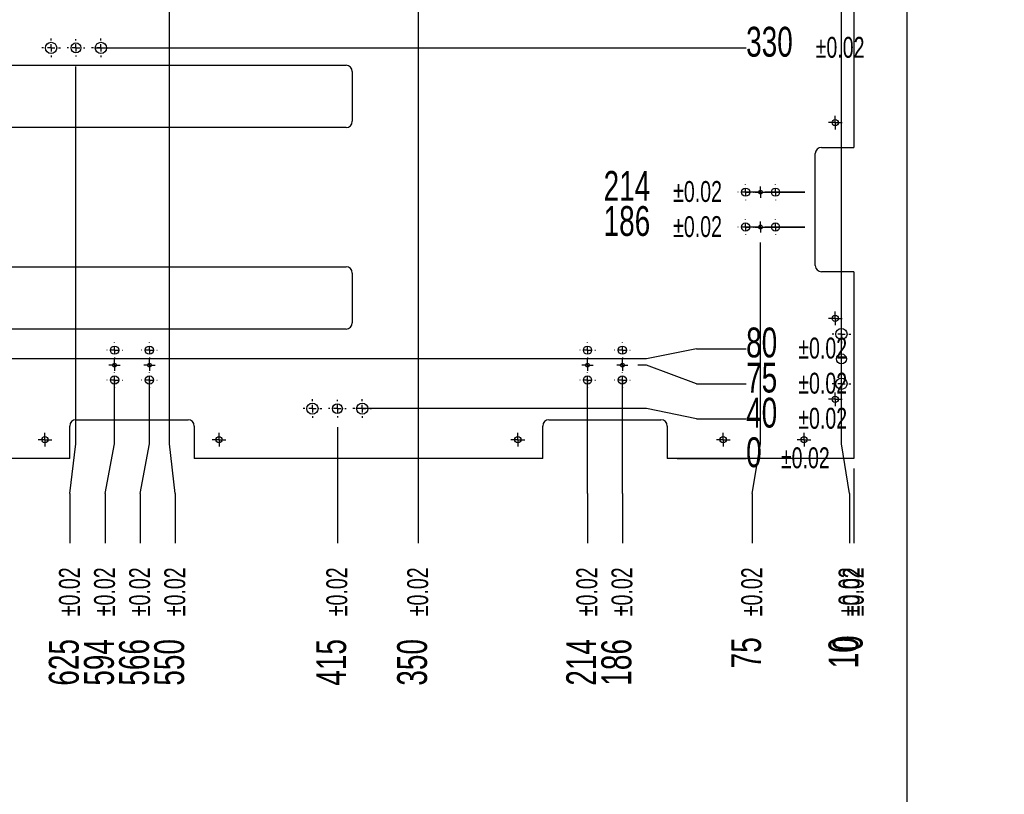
# Model space of a CAD drawing. Extents: x 14 to 410, y -22 to 279.
# Tile 15 of 16: x 311 to 410, y 89 to 166. Entities that reach past the tile are written whole.
import ezdxf

# ---------------------------------------------------------------- set-up
doc = ezdxf.new("R2010")
doc.units = 0
doc.linetypes.add('SLD-實線', pattern=[0])
doc.layers.get('0').update_dxf_attribs({"linetype": 'CONTINUOUS'})
doc.styles.add('SLDTEXTSTYLE0', font='TXT', dxfattribs={"width": 0.7})
doc.dimstyles.new('SLDDIMSTYLE1', dxfattribs={"dimtxt": 3, "dimasz": 3, "dimexe": 0, "dimexo": 0.0625, "dimgap": 0.75, "dimtad": 0, "dimtih": 1, "dimtoh": 1, "dimlfac": 8, "dimrnd": 1e-09, "dimzin": 12, "dimdsep": 46, "dimtxsty": 'SLDTEXTSTYLE0', "dimblk1": 'NONE', "dimblk2": 'NONE', "dimsah": 1, "dimcen": 0.09, "dimadec": 0, "dimazin": 0, "dimtfac": 1, "dimtdec": 3, "dimtofl": 0, "dimtmove": 0, "dimatfit": 3, "dimldrblk": 'NONE', "dimfxl": 0, "dimtolj": 1, "dimtzin": 12, "dimarcsym": 0})
doc.dimstyles.new('SLDDIMSTYLE11', dxfattribs={"dimtxt": 3, "dimasz": 3, "dimexe": 0, "dimexo": 0.0625, "dimgap": 0.75, "dimtad": 0, "dimtih": 1, "dimtoh": 1, "dimlfac": 8, "dimrnd": 1e-09, "dimdsep": 46, "dimtxsty": 'SLDTEXTSTYLE0', "dimblk1": 'NONE', "dimblk2": 'NONE', "dimsah": 1, "dimcen": 0.09, "dimadec": 0, "dimazin": 0, "dimtol": 1, "dimtp": 0.02, "dimtm": 0.02, "dimtfac": 1, "dimtofl": 0, "dimtmove": 0, "dimatfit": 3, "dimldrblk": 'NONE', "dimfxl": 0, "dimtolj": 1, "dimarcsym": 0})
doc.dimstyles.new('SLDDIMSTYLE12', dxfattribs={"dimtxt": 3, "dimasz": 3, "dimexe": 0, "dimexo": 0.0625, "dimgap": 0.75, "dimtad": 0, "dimtih": 1, "dimtoh": 1, "dimlfac": 8, "dimrnd": 1e-09, "dimzin": 4, "dimdsep": 46, "dimtxsty": 'SLDTEXTSTYLE0', "dimblk1": 'NONE', "dimblk2": 'NONE', "dimsah": 1, "dimcen": 0.09, "dimadec": 0, "dimazin": 0, "dimtol": 1, "dimtp": 0.02, "dimtm": 0.02, "dimtfac": 1, "dimtofl": 0, "dimtmove": 0, "dimatfit": 3, "dimldrblk": 'NONE', "dimfxl": 0, "dimtolj": 1, "dimarcsym": 0})
doc.dimstyles.new('SLDDIMSTYLE3', dxfattribs={"dimtxt": 3, "dimasz": 3, "dimexe": 0, "dimexo": 0.0625, "dimgap": 0.75, "dimtad": 0, "dimtih": 1, "dimtoh": 1, "dimlfac": 8, "dimrnd": 1e-09, "dimzin": 12, "dimdsep": 46, "dimtxsty": 'SLDTEXTSTYLE0', "dimblk1": 'NONE', "dimblk2": 'NONE', "dimsah": 1, "dimcen": 0.09, "dimadec": 0, "dimazin": 0, "dimtol": 1, "dimtp": 0.02, "dimtm": 0.02, "dimtfac": 1, "dimtofl": 0, "dimtmove": 0, "dimatfit": 3, "dimldrblk": 'NONE', "dimfxl": 0, "dimtolj": 1, "dimarcsym": 0})

# ---------------------------------------------------------------- blocks, each defined once
blk = doc.blocks.new('_D_154')
at = {"color": 7, "linetype": 'SLD-實線', "transparency": 16777216}
blk.add_line((394.662, 121.323), (394.662, 113.799), dxfattribs=at)
at = {"color": 7, "linetype": 'SLD-實線', "transparency": 16777216, "attachment_point": 1, "rotation": 90, "style": 'SLDTEXTSTYLE0'}
for s, insert, char_height in [('\\M+5A1C00.02', (393.553, 106.466), 2.1), ('0', (392.54, 102.975), 3)]:
    blk.add_mtext(s, dxfattribs=dict(at, insert=insert, char_height=char_height))
blk = doc.blocks.new('_NONE')
blk = doc.blocks.new('_D_155')
at = {"color": 7, "linetype": 'SLD-實線', "transparency": 16777216}
for p, q in [((393.412, 123.799), (393.412, 224.823)), ((394.237, 118.799), (393.412, 123.799)), ((394.237, 118.799), (394.237, 113.799))]:
    blk.add_line(p, q, dxfattribs=at)
at = {"color": 7, "linetype": 'SLD-實線', "transparency": 16777216, "attachment_point": 1, "rotation": 90, "style": 'SLDTEXTSTYLE0'}
for s, insert, char_height in [('\\M+5A1C00.02', (393.129, 106.466), 2.1), ('10', (392.116, 101.229), 3)]:
    blk.add_mtext(s, dxfattribs=dict(at, insert=insert, char_height=char_height))
blk = doc.blocks.new('_D_156')
at = {"color": 7, "linetype": 'SLD-實線', "transparency": 16777216}
for p, q in [((385.287, 123.799), (385.287, 144.01)), ((384.461, 118.799), (385.287, 123.799)), ((384.461, 118.799), (384.461, 113.799))]:
    blk.add_line(p, q, dxfattribs=at)
at = {"color": 7, "linetype": 'SLD-實線', "transparency": 16777216, "attachment_point": 1, "rotation": 90, "style": 'SLDTEXTSTYLE0'}
for s, insert, char_height in [('\\M+5A1C00.02', (383.352, 106.466), 2.1), ('75', (382.34, 101.229), 3)]:
    blk.add_mtext(s, dxfattribs=dict(at, insert=insert, char_height=char_height))
blk = doc.blocks.new('_D_157')
at = {"color": 7, "linetype": 'SLD-實線', "transparency": 16777216}
for p, q in [((371.412, 123.799), (371.412, 130.135)), ((371.425, 118.799), (371.412, 123.799)), ((371.425, 118.799), (371.425, 113.799))]:
    blk.add_line(p, q, dxfattribs=at)
at = {"color": 7, "linetype": 'SLD-實線', "transparency": 16777216, "attachment_point": 1, "rotation": 90, "style": 'SLDTEXTSTYLE0'}
for s, insert, char_height in [('\\M+5A1C00.02', (370.316, 106.466), 2.1), ('186', (369.304, 99.483), 3)]:
    blk.add_mtext(s, dxfattribs=dict(at, insert=insert, char_height=char_height))
blk = doc.blocks.new('_D_158')
at = {"color": 7, "linetype": 'SLD-實線', "transparency": 16777216}
for p, q in [((367.912, 123.799), (367.912, 130.135)), ((367.898, 118.799), (367.912, 123.799)), ((367.898, 118.799), (367.898, 113.799))]:
    blk.add_line(p, q, dxfattribs=at)
at = {"color": 7, "linetype": 'SLD-實線', "transparency": 16777216, "attachment_point": 1, "rotation": 90, "style": 'SLDTEXTSTYLE0'}
for s, insert, char_height in [('\\M+5A1C00.02', (366.79, 106.466), 2.1), ('214', (365.777, 99.483), 3)]:
    blk.add_mtext(s, dxfattribs=dict(at, insert=insert, char_height=char_height))
blk = doc.blocks.new('_D_159')
at = {"color": 7, "linetype": 'SLD-實線', "transparency": 16777216}
blk.add_line((350.912, 192.323), (350.912, 113.799), dxfattribs=at)
at = {"color": 7, "linetype": 'SLD-實線', "transparency": 16777216, "attachment_point": 1, "rotation": 90, "style": 'SLDTEXTSTYLE0'}
for s, insert, char_height in [('\\M+5A1C00.02', (349.803, 106.466), 2.1), ('350', (348.79, 99.483), 3)]:
    blk.add_mtext(s, dxfattribs=dict(at, insert=insert, char_height=char_height))
blk = doc.blocks.new('_D_160')
at = {"color": 7, "linetype": 'SLD-實線', "transparency": 16777216}
blk.add_line((342.787, 125.448), (342.787, 113.799), dxfattribs=at)
at = {"color": 7, "linetype": 'SLD-實線', "transparency": 16777216, "attachment_point": 1, "rotation": 90, "style": 'SLDTEXTSTYLE0'}
for s, insert, char_height in [('\\M+5A1C00.02', (341.678, 106.466), 2.1), ('415', (340.665, 99.483), 3)]:
    blk.add_mtext(s, dxfattribs=dict(at, insert=insert, char_height=char_height))
blk = doc.blocks.new('_D_161')
at = {"color": 7, "linetype": 'SLD-實線', "transparency": 16777216}
for p, q in [((325.912, 123.799), (325.912, 231.073)), ((326.514, 118.799), (325.912, 123.799)), ((326.514, 118.799), (326.514, 113.799))]:
    blk.add_line(p, q, dxfattribs=at)
at = {"color": 7, "linetype": 'SLD-實線', "transparency": 16777216, "attachment_point": 1, "rotation": 90, "style": 'SLDTEXTSTYLE0'}
for s, insert, char_height in [('\\M+5A1C00.02', (325.405, 106.466), 2.1), ('550', (324.393, 99.483), 3)]:
    blk.add_mtext(s, dxfattribs=dict(at, insert=insert, char_height=char_height))
blk = doc.blocks.new('_D_162')
at = {"color": 7, "linetype": 'SLD-實線', "transparency": 16777216}
for p, q in [((323.912, 123.799), (323.912, 130.135)), ((322.987, 118.799), (323.912, 123.799)), ((322.987, 118.799), (322.987, 113.799))]:
    blk.add_line(p, q, dxfattribs=at)
at = {"color": 7, "linetype": 'SLD-實線', "transparency": 16777216, "attachment_point": 1, "rotation": 90, "style": 'SLDTEXTSTYLE0'}
for s, insert, char_height in [('\\M+5A1C00.02', (321.879, 106.466), 2.1), ('566', (320.866, 99.483), 3)]:
    blk.add_mtext(s, dxfattribs=dict(at, insert=insert, char_height=char_height))
blk = doc.blocks.new('_D_163')
at = {"color": 7, "linetype": 'SLD-實線', "transparency": 16777216}
for p, q in [((320.412, 123.799), (320.412, 130.135)), ((319.461, 118.799), (320.412, 123.799)), ((319.461, 118.799), (319.461, 113.799))]:
    blk.add_line(p, q, dxfattribs=at)
at = {"color": 7, "linetype": 'SLD-實線', "transparency": 16777216, "attachment_point": 1, "rotation": 90, "style": 'SLDTEXTSTYLE0'}
for s, insert, char_height in [('\\M+5A1C00.02', (318.352, 106.466), 2.1), ('594', (317.34, 99.483), 3)]:
    blk.add_mtext(s, dxfattribs=dict(at, insert=insert, char_height=char_height))
blk = doc.blocks.new('_D_164')
at = {"color": 7, "linetype": 'SLD-實線', "transparency": 16777216}
for p, q in [((316.537, 123.799), (316.537, 161.698)), ((315.934, 118.799), (316.537, 123.799)), ((315.934, 118.799), (315.934, 113.799))]:
    blk.add_line(p, q, dxfattribs=at)
at = {"color": 7, "linetype": 'SLD-實線', "transparency": 16777216, "attachment_point": 1, "rotation": 90, "style": 'SLDTEXTSTYLE0'}
for s, insert, char_height in [('\\M+5A1C00.02', (314.826, 106.466), 2.1), ('625', (313.813, 99.483), 3)]:
    blk.add_mtext(s, dxfattribs=dict(at, insert=insert, char_height=char_height))
blk = doc.blocks.new('_D_165')
at = {"color": 7, "linetype": 'SLD-實線', "transparency": 16777216}
for p, q in [((234.662, 123.799), (234.662, 224.823)), ((236.938, 118.799), (234.662, 123.799)), ((236.938, 118.799), (236.938, 113.799))]:
    blk.add_line(p, q, dxfattribs=at)
at = {"color": 7, "linetype": 'SLD-實線', "transparency": 16777216, "attachment_point": 1, "rotation": 90, "style": 'SLDTEXTSTYLE0'}
for s, insert, char_height in [('\\M+5A1C00.02', (235.83, 106.466), 2.1), ('1280', (234.817, 97.737), 3)]:
    blk.add_mtext(s, dxfattribs=dict(at, insert=insert, char_height=char_height))
blk = doc.blocks.new('_D_166')
at = {"color": 7, "linetype": 'SLD-實線', "transparency": 16777216}
blk.add_line((233.412, 121.323), (233.412, 113.799), dxfattribs=at)
at = {"color": 7, "linetype": 'SLD-實線', "transparency": 16777216, "insert": (231.29, 106.815), "char_height": 3, "attachment_point": 1, "rotation": 90, "style": 'SLDTEXTSTYLE0'}
blk.add_mtext('1290', dxfattribs=at)
blk = doc.blocks.new('_D_167')
at = {"color": 7, "linetype": 'SLD-實線', "transparency": 16777216}
blk.add_line((376.912, 122.323), (383.841, 122.323), dxfattribs=at)
at = {"color": 7, "linetype": 'SLD-實線', "transparency": 16777216, "attachment_point": 1, "style": 'SLDTEXTSTYLE0'}
for s, insert, char_height in [('0', (383.841, 124.444), 3), ('\\M+5A1C00.02', (387.333, 123.432), 2.1)]:
    blk.add_mtext(s, dxfattribs=dict(at, insert=insert, char_height=char_height))
blk = doc.blocks.new('_D_168')
at = {"color": 7, "linetype": 'SLD-實線', "transparency": 16777216}
for p, q in [((373.841, 127.323), (344.662, 127.323)), ((378.841, 126.296), (373.841, 127.323)), ((378.841, 126.296), (383.841, 126.296))]:
    blk.add_line(p, q, dxfattribs=at)
at = {"color": 7, "linetype": 'SLD-實線', "transparency": 16777216, "attachment_point": 1, "style": 'SLDTEXTSTYLE0'}
for s, insert, char_height in [('40', (383.841, 128.418), 3), ('\\M+5A1C00.02', (389.079, 127.405), 2.1)]:
    blk.add_mtext(s, dxfattribs=dict(at, insert=insert, char_height=char_height))
blk = doc.blocks.new('_D_169')
at = {"color": 7, "linetype": 'SLD-實線', "transparency": 16777216}
for p, q in [((373.841, 131.698), (372.974, 131.698)), ((378.841, 129.823), (373.841, 131.698)), ((378.841, 129.823), (383.841, 129.823))]:
    blk.add_line(p, q, dxfattribs=at)
at = {"color": 7, "linetype": 'SLD-實線', "transparency": 16777216, "attachment_point": 1, "style": 'SLDTEXTSTYLE0'}
for s, insert, char_height in [('75', (383.841, 131.944), 3), ('\\M+5A1C00.02', (389.079, 130.932), 2.1)]:
    blk.add_mtext(s, dxfattribs=dict(at, insert=insert, char_height=char_height))
blk = doc.blocks.new('_D_170')
at = {"color": 7, "linetype": 'SLD-實線', "transparency": 16777216}
for p, q in [((378.841, 133.349), (373.841, 132.323)), ((378.841, 133.349), (383.841, 133.349)), ((373.841, 132.323), (236.537, 132.323))]:
    blk.add_line(p, q, dxfattribs=at)
at = {"color": 7, "linetype": 'SLD-實線', "transparency": 16777216, "attachment_point": 1, "style": 'SLDTEXTSTYLE0'}
for s, insert, char_height in [('80', (383.841, 135.471), 3), ('\\M+5A1C00.02', (389.079, 134.458), 2.1)]:
    blk.add_mtext(s, dxfattribs=dict(at, insert=insert, char_height=char_height))
blk = doc.blocks.new('_D_171')
at = {"color": 7, "linetype": 'SLD-實線', "transparency": 16777216}
for p, q in [((384.724, 145.56), (383.841, 145.56)), ((384.724, 145.56), (389.724, 145.573)), ((389.724, 145.573), (385.724, 145.573))]:
    blk.add_line(p, q, dxfattribs=at)
at = {"color": 7, "linetype": 'SLD-實線', "transparency": 16777216, "attachment_point": 1, "style": 'SLDTEXTSTYLE0'}
for s, insert, char_height in [('186', (369.526, 147.681), 3), ('\\M+5A1C00.02', (376.509, 146.668), 2.1)]:
    blk.add_mtext(s, dxfattribs=dict(at, insert=insert, char_height=char_height))
blk = doc.blocks.new('_D_172')
at = {"color": 7, "linetype": 'SLD-實線', "transparency": 16777216}
for p, q in [((384.724, 149.086), (383.841, 149.086)), ((384.724, 149.086), (389.724, 149.073)), ((389.724, 149.073), (385.724, 149.073))]:
    blk.add_line(p, q, dxfattribs=at)
at = {"color": 7, "linetype": 'SLD-實線', "transparency": 16777216, "attachment_point": 1, "style": 'SLDTEXTSTYLE0'}
for s, insert, char_height in [('214', (369.526, 151.208), 3), ('\\M+5A1C00.02', (376.509, 150.195), 2.1)]:
    blk.add_mtext(s, dxfattribs=dict(at, insert=insert, char_height=char_height))
blk = doc.blocks.new('_D_173')
at = {"color": 7, "linetype": 'SLD-實線', "transparency": 16777216}
blk.add_line((318.412, 163.573), (383.841, 163.573), dxfattribs=at)
at = {"color": 7, "linetype": 'SLD-實線', "transparency": 16777216, "attachment_point": 1, "style": 'SLDTEXTSTYLE0'}
for s, insert, char_height in [('330', (383.841, 165.694), 3), ('\\M+5A1C00.02', (390.825, 164.682), 2.1)]:
    blk.add_mtext(s, dxfattribs=dict(at, insert=insert, char_height=char_height))
blk = doc.blocks.new('_D_174')
at = {"color": 7, "linetype": 'SLD-實線', "transparency": 16777216}
blk.add_line((391.537, 179.51), (383.841, 179.51), dxfattribs=at)
at = {"color": 7, "linetype": 'SLD-實線', "transparency": 16777216, "attachment_point": 1, "style": 'SLDTEXTSTYLE0'}
for s, insert, char_height in [('457.50', (364.288, 181.632), 3), ('\\M+5A1C00.02', (376.509, 180.619), 2.1)]:
    blk.add_mtext(s, dxfattribs=dict(at, insert=insert, char_height=char_height))
blk = doc.blocks.new('_D_175')
at = {"color": 7, "linetype": 'SLD-實線', "transparency": 16777216}
blk.add_line((236.537, 184.823), (383.841, 184.823), dxfattribs=at)
at = {"color": 7, "linetype": 'SLD-實線', "transparency": 16777216, "attachment_point": 1, "style": 'SLDTEXTSTYLE0'}
for s, insert, char_height in [('500', (383.841, 186.944), 3), ('\\M+5A1C00.02', (390.825, 185.932), 2.1)]:
    blk.add_mtext(s, dxfattribs=dict(at, insert=insert, char_height=char_height))
blk = doc.blocks.new('_D_176')
at = {"color": 7, "linetype": 'SLD-實線', "transparency": 16777216}
for p, q in [((384.724, 191.296), (389.724, 193.073)), ((389.724, 193.073), (385.724, 193.073)), ((384.724, 191.296), (383.841, 191.296))]:
    blk.add_line(p, q, dxfattribs=at)
at = {"color": 7, "linetype": 'SLD-實線', "transparency": 16777216, "attachment_point": 1, "style": 'SLDTEXTSTYLE0'}
for s, insert, char_height in [('566', (369.526, 193.418), 3), ('\\M+5A1C00.02', (376.509, 192.405), 2.1)]:
    blk.add_mtext(s, dxfattribs=dict(at, insert=insert, char_height=char_height))
blk = doc.blocks.new('_D_177')
at = {"color": 7, "linetype": 'SLD-實線', "transparency": 16777216}
for p, q in [((378.841, 194.823), (373.841, 194.198)), ((378.841, 194.823), (383.841, 194.823)), ((373.841, 194.198), (352.787, 194.198))]:
    blk.add_line(p, q, dxfattribs=at)
at = {"color": 7, "linetype": 'SLD-實線', "transparency": 16777216, "attachment_point": 1, "style": 'SLDTEXTSTYLE0'}
for s, insert, char_height in [('575', (383.841, 196.944), 3), ('\\M+5A1C00.02', (390.825, 195.932), 2.1)]:
    blk.add_mtext(s, dxfattribs=dict(at, insert=insert, char_height=char_height))
blk = doc.blocks.new('_D_178')
at = {"color": 7, "linetype": 'SLD-實線', "transparency": 16777216}
for p, q in [((384.724, 198.349), (383.841, 198.349)), ((384.724, 198.349), (389.724, 196.573)), ((389.724, 196.573), (385.724, 196.573))]:
    blk.add_line(p, q, dxfattribs=at)
at = {"color": 7, "linetype": 'SLD-實線', "transparency": 16777216, "attachment_point": 1, "style": 'SLDTEXTSTYLE0'}
for s, insert, char_height in [('594', (369.526, 200.471), 3), ('\\M+5A1C00.02', (376.509, 199.458), 2.1)]:
    blk.add_mtext(s, dxfattribs=dict(at, insert=insert, char_height=char_height))
blk = doc.blocks.new('_D_179')
at = {"color": 7, "linetype": 'SLD-實線', "transparency": 16777216}
for p, q in [((378.841, 228.461), (373.841, 226.698)), ((378.841, 228.461), (383.841, 228.461)), ((373.841, 226.698), (236.537, 226.698))]:
    blk.add_line(p, q, dxfattribs=at)
at = {"color": 7, "linetype": 'SLD-實線', "transparency": 16777216, "attachment_point": 1, "style": 'SLDTEXTSTYLE0'}
for s, insert, char_height in [('835', (383.841, 230.583), 3), ('\\M+5A1C00.02', (390.825, 229.57), 2.1)]:
    blk.add_mtext(s, dxfattribs=dict(at, insert=insert, char_height=char_height))
blk = doc.blocks.new('_D_180')
at = {"color": 7, "linetype": 'SLD-實線', "transparency": 16777216}
blk.add_line((327.787, 232.948), (383.841, 232.948), dxfattribs=at)
at = {"color": 7, "linetype": 'SLD-實線', "transparency": 16777216, "attachment_point": 1, "style": 'SLDTEXTSTYLE0'}
for s, insert, char_height in [('885', (383.841, 235.069), 3), ('\\M+5A1C00.02', (390.825, 234.057), 2.1)]:
    blk.add_mtext(s, dxfattribs=dict(at, insert=insert, char_height=char_height))
blk = doc.blocks.new('_D_181')
at = {"color": 7, "linetype": 'SLD-實線', "transparency": 16777216}
blk.add_line((379.662, 236.698), (383.841, 236.698), dxfattribs=at)
at = {"color": 7, "linetype": 'SLD-實線', "transparency": 16777216, "attachment_point": 1, "style": 'SLDTEXTSTYLE0'}
for s, insert, char_height in [('915', (383.841, 238.819), 3), ('\\M+5A1C00.02', (390.825, 237.807), 2.1)]:
    blk.add_mtext(s, dxfattribs=dict(at, insert=insert, char_height=char_height))
blk = doc.blocks.new('SW_CENTERMARKSYMBOL_63')
at = {"color": 0, "linetype": 'SLD-實線'}
for p, q in [((-0.75, 0), (-0.9375, 0)), ((0, 0), (-0.375, 0)), ((0, 0.75), (0, 0.9375)), ((0, 0), (0, 0.375)), ((0, 0), (0, -0.375)), ((0, 0), (0.375, 0)), ((0.75, 0), (0.9375, 0)), ((0, -0.75), (0, -0.9375))]:
    blk.add_line(p, q, dxfattribs=at)
blk = doc.blocks.new('SW_CENTERMARKSYMBOL_64')
at = {"color": 0, "linetype": 'SLD-實線'}
for p, q in [((-0.75, 0), (-0.875, 0)), ((0, 0), (-0.375, 0)), ((0, 0.75), (0, 0.875)), ((0, 0), (0, 0.375)), ((0, 0), (0, -0.375)), ((0, 0), (0.375, 0)), ((0.75, 0), (0.875, 0)), ((0, -0.75), (0, -0.875))]:
    blk.add_line(p, q, dxfattribs=at)
blk = doc.blocks.new('SW_CENTERMARKSYMBOL_65')
at = {"color": 0, "linetype": 'SLD-實線'}
for p, q in [((-0.75, 0), (-0.9375, 0)), ((0, 0), (-0.375, 0)), ((0, 0.75), (0, 0.9375)), ((0, 0), (0, 0.375)), ((0, 0), (0, -0.375)), ((0, 0), (0.375, 0)), ((0.75, 0), (0.9375, 0)), ((0, -0.75), (0, -0.9375))]:
    blk.add_line(p, q, dxfattribs=at)
blk = doc.blocks.new('SW_CENTERMARKSYMBOL_67')
at = {"color": 0, "linetype": 'SLD-實線'}
for p, q in [((-0.75, 0), (-0.7875, 0)), ((0, 0), (-0.375, 0)), ((0, 0.75), (0, 0.7875)), ((0, 0), (0, 0.375)), ((0, 0), (0, -0.375)), ((0, 0), (0.375, 0)), ((0.75, 0), (0.7875, 0)), ((0, -0.75), (0, -0.7875))]:
    blk.add_line(p, q, dxfattribs=at)
blk = doc.blocks.new('SW_CENTERMARKSYMBOL_68')
at = {"color": 0, "linetype": 'SLD-實線'}
for p, q in [((-0.375, 0), (-0.5625, 0)), ((0, 0), (-0.375, 0)), ((0, 0.375), (0, 0.5625)), ((0, 0), (0, 0.375)), ((0, 0), (0, -0.375)), ((0, 0), (0.375, 0)), ((0.375, 0), (0.5625, 0)), ((0, -0.375), (0, -0.5625))]:
    blk.add_line(p, q, dxfattribs=at)
blk = doc.blocks.new('SW_CENTERMARKSYMBOL_69')
at = {"color": 0, "linetype": 'SLD-實線'}
for p, q in [((-0.75, 0), (-0.7875, 0)), ((0, 0), (-0.375, 0)), ((0, 0.75), (0, 0.7875)), ((0, 0), (0, 0.375)), ((0, 0), (0, -0.375)), ((0, 0), (0.375, 0)), ((0.75, 0), (0.7875, 0)), ((0, -0.75), (0, -0.7875))]:
    blk.add_line(p, q, dxfattribs=at)
blk = doc.blocks.new('SW_CENTERMARKSYMBOL_70')
at = {"color": 0, "linetype": 'SLD-實線'}
for p, q in [((-0.75, 0), (-0.7875, 0)), ((0, 0), (-0.375, 0)), ((0, 0.75), (0, 0.7875)), ((0, 0), (0, 0.375)), ((0, 0), (0, -0.375)), ((0, 0), (0.375, 0)), ((0.75, 0), (0.7875, 0)), ((0, -0.75), (0, -0.7875))]:
    blk.add_line(p, q, dxfattribs=at)
blk = doc.blocks.new('SW_CENTERMARKSYMBOL_71')
at = {"color": 0, "linetype": 'SLD-實線'}
for p, q in [((-0.75, 0), (-0.7875, 0)), ((0, 0), (-0.375, 0)), ((0, 0.75), (0, 0.7875)), ((0, 0), (0, 0.375)), ((0, 0), (0, -0.375)), ((0, 0), (0.375, 0)), ((0.75, 0), (0.7875, 0)), ((0, -0.75), (0, -0.7875))]:
    blk.add_line(p, q, dxfattribs=at)
blk = doc.blocks.new('SW_CENTERMARKSYMBOL_72')
at = {"color": 0, "linetype": 'SLD-實線'}
for p, q in [((-0.375, 0), (-0.6875, 0)), ((0, 0), (-0.375, 0)), ((0, 0.375), (0, 0.6875)), ((0, 0), (0, 0.375)), ((0, 0), (0, -0.375)), ((0, 0), (0.375, 0)), ((0.375, 0), (0.6875, 0)), ((0, -0.375), (0, -0.6875))]:
    blk.add_line(p, q, dxfattribs=at)
blk = doc.blocks.new('SW_CENTERMARKSYMBOL_73')
at = {"color": 0, "linetype": 'SLD-實線'}
for p, q in [((-0.375, 0), (-0.6875, 0)), ((0, 0), (-0.375, 0)), ((0, 0.375), (0, 0.6875)), ((0, 0), (0, 0.375)), ((0, 0), (0, -0.375)), ((0, 0), (0.375, 0)), ((0.375, 0), (0.6875, 0)), ((0, -0.375), (0, -0.6875))]:
    blk.add_line(p, q, dxfattribs=at)
blk = doc.blocks.new('SW_CENTERMARKSYMBOL_74')
at = {"color": 0, "linetype": 'SLD-實線'}
for p, q in [((-0.75, 0), (-0.9375, 0)), ((0, 0), (-0.375, 0)), ((0, 0.75), (0, 0.9375)), ((0, 0), (0, 0.375)), ((0, 0), (0, -0.375)), ((0, 0), (0.375, 0)), ((0.75, 0), (0.9375, 0)), ((0, -0.75), (0, -0.9375))]:
    blk.add_line(p, q, dxfattribs=at)
blk = doc.blocks.new('SW_CENTERMARKSYMBOL_75')
at = {"color": 0, "linetype": 'SLD-實線'}
for p, q in [((-0.75, 0), (-0.875, 0)), ((0, 0), (-0.375, 0)), ((0, 0.75), (0, 0.875)), ((0, 0), (0, 0.375)), ((0, 0), (0, -0.375)), ((0, 0), (0.375, 0)), ((0.75, 0), (0.875, 0)), ((0, -0.75), (0, -0.875))]:
    blk.add_line(p, q, dxfattribs=at)
blk = doc.blocks.new('SW_CENTERMARKSYMBOL_76')
at = {"color": 0, "linetype": 'SLD-實線'}
for p, q in [((-0.75, 0), (-0.9375, 0)), ((0, 0), (-0.375, 0)), ((0, 0.75), (0, 0.9375)), ((0, 0), (0, 0.375)), ((0, 0), (0, -0.375)), ((0, 0), (0.375, 0)), ((0.75, 0), (0.9375, 0)), ((0, -0.75), (0, -0.9375))]:
    blk.add_line(p, q, dxfattribs=at)
blk = doc.blocks.new('SW_CENTERMARKSYMBOL_77')
at = {"color": 0, "linetype": 'SLD-實線'}
for p, q in [((-0.375, 0), (-0.6875, 0)), ((0, 0), (-0.375, 0)), ((0, 0.375), (0, 0.6875)), ((0, 0), (0, 0.375)), ((0, 0), (0, -0.375)), ((0, 0), (0.375, 0)), ((0.375, 0), (0.6875, 0)), ((0, -0.375), (0, -0.6875))]:
    blk.add_line(p, q, dxfattribs=at)
blk = doc.blocks.new('SW_CENTERMARKSYMBOL_78')
at = {"color": 0, "linetype": 'SLD-實線'}
for p, q in [((-0.75, 0), (-0.7875, 0)), ((0, 0), (-0.375, 0)), ((0, 0.75), (0, 0.7875)), ((0, 0), (0, 0.375)), ((0, 0), (0, -0.375)), ((0, 0), (0.375, 0)), ((0.75, 0), (0.7875, 0)), ((0, -0.75), (0, -0.7875))]:
    blk.add_line(p, q, dxfattribs=at)
blk = doc.blocks.new('SW_CENTERMARKSYMBOL_79')
at = {"color": 0, "linetype": 'SLD-實線'}
for p, q in [((-0.375, 0), (-0.5625, 0)), ((0, 0), (-0.375, 0)), ((0, 0.375), (0, 0.5625)), ((0, 0), (0, 0.375)), ((0, 0), (0, -0.375)), ((0, 0), (0.375, 0)), ((0.375, 0), (0.5625, 0)), ((0, -0.375), (0, -0.5625))]:
    blk.add_line(p, q, dxfattribs=at)
blk = doc.blocks.new('SW_CENTERMARKSYMBOL_80')
at = {"color": 0, "linetype": 'SLD-實線'}
for p, q in [((-0.75, 0), (-0.7875, 0)), ((0, 0), (-0.375, 0)), ((0, 0.75), (0, 0.7875)), ((0, 0), (0, 0.375)), ((0, 0), (0, -0.375)), ((0, 0), (0.375, 0)), ((0.75, 0), (0.7875, 0)), ((0, -0.75), (0, -0.7875))]:
    blk.add_line(p, q, dxfattribs=at)
blk = doc.blocks.new('SW_CENTERMARKSYMBOL_81')
at = {"color": 0, "linetype": 'SLD-實線'}
for p, q in [((-0.75, 0), (-0.7875, 0)), ((0, 0), (-0.375, 0)), ((0, 0.75), (0, 0.7875)), ((0, 0), (0, 0.375)), ((0, 0), (0, -0.375)), ((0, 0), (0.375, 0)), ((0.75, 0), (0.7875, 0)), ((0, -0.75), (0, -0.7875))]:
    blk.add_line(p, q, dxfattribs=at)
blk = doc.blocks.new('SW_CENTERMARKSYMBOL_82')
at = {"color": 0, "linetype": 'SLD-實線'}
for p, q in [((-0.375, 0), (-0.5625, 0)), ((0, 0), (-0.375, 0)), ((0, 0.375), (0, 0.5625)), ((0, 0), (0, 0.375)), ((0, 0), (0, -0.375)), ((0, 0), (0.375, 0)), ((0.375, 0), (0.5625, 0)), ((0, -0.375), (0, -0.5625))]:
    blk.add_line(p, q, dxfattribs=at)
blk = doc.blocks.new('SW_CENTERMARKSYMBOL_83')
at = {"color": 0, "linetype": 'SLD-實線'}
for p, q in [((-0.75, 0), (-0.7875, 0)), ((0, 0), (-0.375, 0)), ((0, 0.75), (0, 0.7875)), ((0, 0), (0, 0.375)), ((0, 0), (0, -0.375)), ((0, 0), (0.375, 0)), ((0.75, 0), (0.7875, 0)), ((0, -0.75), (0, -0.7875))]:
    blk.add_line(p, q, dxfattribs=at)
blk = doc.blocks.new('SW_CENTERMARKSYMBOL_84')
at = {"color": 0, "linetype": 'SLD-實線'}
for p, q in [((-0.375, 0), (-0.6875, 0)), ((0, 0), (-0.375, 0)), ((0, 0.375), (0, 0.6875)), ((0, 0), (0, 0.375)), ((0, 0), (0, -0.375)), ((0, 0), (0.375, 0)), ((0.375, 0), (0.6875, 0)), ((0, -0.375), (0, -0.6875))]:
    blk.add_line(p, q, dxfattribs=at)
blk = doc.blocks.new('SW_CENTERMARKSYMBOL_85')
at = {"color": 0, "linetype": 'SLD-實線'}
for p, q in [((-0.375, 0), (-0.6875, 0)), ((0, 0), (-0.375, 0)), ((0, 0.375), (0, 0.6875)), ((0, 0), (0, 0.375)), ((0, 0), (0, -0.375)), ((0, 0), (0.375, 0)), ((0.375, 0), (0.6875, 0)), ((0, -0.375), (0, -0.6875))]:
    blk.add_line(p, q, dxfattribs=at)
blk = doc.blocks.new('SW_CENTERMARKSYMBOL_86')
at = {"color": 0, "linetype": 'SLD-實線'}
for p, q in [((-0.75, 0), (-0.9375, 0)), ((0, 0), (-0.375, 0)), ((0, 0.75), (0, 0.9375)), ((0, 0), (0, 0.375)), ((0, 0), (0, -0.375)), ((0, 0), (0.375, 0)), ((0.75, 0), (0.9375, 0)), ((0, -0.75), (0, -0.9375))]:
    blk.add_line(p, q, dxfattribs=at)
blk = doc.blocks.new('SW_CENTERMARKSYMBOL_87')
at = {"color": 0, "linetype": 'SLD-實線'}
for p, q in [((-0.75, 0), (-0.9375, 0)), ((0, 0), (-0.375, 0)), ((0, 0.75), (0, 0.9375)), ((0, 0), (0, 0.375)), ((0, 0), (0, -0.375)), ((0, 0), (0.375, 0)), ((0.75, 0), (0.9375, 0)), ((0, -0.75), (0, -0.9375))]:
    blk.add_line(p, q, dxfattribs=at)
blk = doc.blocks.new('SW_CENTERMARKSYMBOL_88')
at = {"color": 0, "linetype": 'SLD-實線'}
for p, q in [((-0.375, 0), (-0.6875, 0)), ((0, 0), (-0.375, 0)), ((0, 0.375), (0, 0.6875)), ((0, 0), (0, 0.375)), ((0, 0), (0, -0.375)), ((0, 0), (0.375, 0)), ((0.375, 0), (0.6875, 0)), ((0, -0.375), (0, -0.6875))]:
    blk.add_line(p, q, dxfattribs=at)
blk = doc.blocks.new('SW_CENTERMARKSYMBOL_89')
at = {"color": 0, "linetype": 'SLD-實線'}
for p, q in [((-0.375, 0), (-0.6875, 0)), ((0, 0), (-0.375, 0)), ((0, 0.375), (0, 0.6875)), ((0, 0), (0, 0.375)), ((0, 0), (0, -0.375)), ((0, 0), (0.375, 0)), ((0.375, 0), (0.6875, 0)), ((0, -0.375), (0, -0.6875))]:
    blk.add_line(p, q, dxfattribs=at)
blk = doc.blocks.new('SW_CENTERMARKSYMBOL_90')
at = {"color": 0, "linetype": 'SLD-實線'}
for p, q in [((-0.75, 0), (-0.7875, 0)), ((0, 0), (-0.375, 0)), ((0, 0.75), (0, 0.7875)), ((0, 0), (0, 0.375)), ((0, 0), (0, -0.375)), ((0, 0), (0.375, 0)), ((0.75, 0), (0.7875, 0)), ((0, -0.75), (0, -0.7875))]:
    blk.add_line(p, q, dxfattribs=at)
blk = doc.blocks.new('SW_CENTERMARKSYMBOL_91')
at = {"color": 0, "linetype": 'SLD-實線'}
for p, q in [((-0.75, 0), (-0.7875, 0)), ((0, 0), (-0.375, 0)), ((0, 0.75), (0, 0.7875)), ((0, 0), (0, 0.375)), ((0, 0), (0, -0.375)), ((0, 0), (0.375, 0)), ((0.75, 0), (0.7875, 0)), ((0, -0.75), (0, -0.7875))]:
    blk.add_line(p, q, dxfattribs=at)
blk = doc.blocks.new('SW_CENTERMARKSYMBOL_92')
at = {"color": 0, "linetype": 'SLD-實線'}
for p, q in [((-0.375, 0), (-0.5625, 0)), ((0, 0), (-0.375, 0)), ((0, 0.375), (0, 0.5625)), ((0, 0), (0, 0.375)), ((0, 0), (0, -0.375)), ((0, 0), (0.375, 0)), ((0.375, 0), (0.5625, 0)), ((0, -0.375), (0, -0.5625))]:
    blk.add_line(p, q, dxfattribs=at)
blk = doc.blocks.new('SW_CENTERMARKSYMBOL_93')
at = {"color": 0, "linetype": 'SLD-實線'}
for p, q in [((-0.75, 0), (-0.7875, 0)), ((0, 0), (-0.375, 0)), ((0, 0.75), (0, 0.7875)), ((0, 0), (0, 0.375)), ((0, 0), (0, -0.375)), ((0, 0), (0.375, 0)), ((0.75, 0), (0.7875, 0)), ((0, -0.75), (0, -0.7875))]:
    blk.add_line(p, q, dxfattribs=at)
blk = doc.blocks.new('SW_CENTERMARKSYMBOL_94')
at = {"color": 0, "linetype": 'SLD-實線'}
for p, q in [((-0.75, 0), (-0.7875, 0)), ((0, 0), (-0.375, 0)), ((0, 0.75), (0, 0.7875)), ((0, 0), (0, 0.375)), ((0, 0), (0, -0.375)), ((0, 0), (0.375, 0)), ((0.75, 0), (0.7875, 0)), ((0, -0.75), (0, -0.7875))]:
    blk.add_line(p, q, dxfattribs=at)
blk = doc.blocks.new('SW_CENTERMARKSYMBOL_95')
at = {"color": 0, "linetype": 'SLD-實線'}
for p, q in [((-0.375, 0), (-0.6875, 0)), ((0, 0), (-0.375, 0)), ((0, 0.375), (0, 0.6875)), ((0, 0), (0, 0.375)), ((0, 0), (0, -0.375)), ((0, 0), (0.375, 0)), ((0.375, 0), (0.6875, 0)), ((0, -0.375), (0, -0.6875))]:
    blk.add_line(p, q, dxfattribs=at)
blk = doc.blocks.new('SW_CENTERMARKSYMBOL_117')
at = {"color": 0, "linetype": 'SLD-實線'}
for p, q in [((-0.375, 0), (-0.5625, 0)), ((0, 0), (-0.375, 0)), ((0, 0.375), (0, 0.5625)), ((0, 0), (0, 0.375)), ((0, 0), (0, -0.375)), ((0, 0), (0.375, 0)), ((0.375, 0), (0.5625, 0)), ((0, -0.375), (0, -0.5625))]:
    blk.add_line(p, q, dxfattribs=at)
blk = doc.blocks.new('SW_CENTERMARKSYMBOL_118')
at = {"color": 0, "linetype": 'SLD-實線'}
for p, q in [((-0.375, 0), (-0.5625, 0)), ((0, 0), (-0.375, 0)), ((0, 0.375), (0, 0.5625)), ((0, 0), (0, 0.375)), ((0, 0), (0, -0.375)), ((0, 0), (0.375, 0)), ((0.375, 0), (0.5625, 0)), ((0, -0.375), (0, -0.5625))]:
    blk.add_line(p, q, dxfattribs=at)

msp = doc.modelspace()

# ---------------------------------------------------------------- linework, layer by layer
at = {"color": 144, "linetype": 'SLD-實線'}
msp.add_line((400, 18.5), (400, 278.5), dxfattribs=at)
at = {"color": 7, "linetype": 'SLD-實線'}
for p, q in [((394.6617, 188.5729), (394.6617, 153.5729)), ((236.9117, 161.8229), (343.6617, 161.8229)), ((344.2867, 161.1979), (344.2867, 156.1979)), ((343.6617, 155.5729), (236.9117, 155.5729)), ((391.4117, 153.5729), (394.6617, 153.5729)), ((390.7867, 141.6979), (390.7867, 152.9479)), ((236.9117, 141.5729), (343.6617, 141.5729)), ((344.2867, 140.9479), (344.2867, 135.9479)), ((394.6617, 141.0729), (391.4117, 141.0729)), ((394.6617, 141.0729), (394.6617, 122.3229)), ((343.6617, 135.3229), (236.9117, 135.3229)), ((316.5367, 126.1979), (327.7867, 126.1979)), ((364.0367, 126.1979), (375.2867, 126.1979)), ((315.9117, 122.3229), (315.9117, 125.5729)), ((328.4117, 125.5729), (328.4117, 122.3229)), ((363.4117, 122.3229), (363.4117, 125.5729)), ((375.9117, 125.5729), (375.9117, 122.3229)), ((315.9117, 122.3229), (280.9117, 122.3229)), ((363.4117, 122.3229), (328.4117, 122.3229)), ((394.6617, 122.3229), (375.9117, 122.3229))]:
    msp.add_line(p, q, dxfattribs=at)
for centre, radius in [((314.0367, 163.5729), 0.5625), ((316.5367, 163.5729), 0.5), ((319.0367, 163.5729), 0.5625), ((392.7867, 156.0729), 0.3125), ((383.7867, 149.0729), 0.4125), ((386.7867, 149.0729), 0.4125), ((385.2867, 149.0729), 0.1875), ((383.7867, 145.5729), 0.4125), ((385.2867, 145.5729), 0.1875), ((386.7867, 145.5729), 0.4125), ((392.7867, 136.3854), 0.3125), ((393.4117, 134.8229), 0.5625), ((320.4117, 133.1979), 0.4125), ((323.9117, 133.1979), 0.4125), ((367.9117, 133.1979), 0.4125), ((371.4117, 133.1979), 0.4125), ((393.4117, 132.3229), 0.5), ((320.4117, 131.6979), 0.1875), ((323.9117, 131.6979), 0.1875), ((367.9117, 131.6979), 0.1875), ((371.4117, 131.6979), 0.1875), ((320.4117, 130.1979), 0.4125), ((323.9117, 130.1979), 0.4125), ((367.9117, 130.1979), 0.4125), ((371.4117, 130.1979), 0.4125), ((393.4117, 129.8229), 0.5625), ((392.7867, 128.2604), 0.3125), ((340.2867, 127.3229), 0.5625), ((342.7867, 127.3229), 0.5), ((345.2867, 127.3229), 0.5625), ((313.4117, 124.1979), 0.3125), ((330.9117, 124.1979), 0.3125), ((360.9117, 124.1979), 0.3125), ((381.5367, 124.1979), 0.3125), ((389.6617, 124.1979), 0.3125)]:
    msp.add_circle(centre, radius, dxfattribs=at)
for centre, start, end in [((343.6617, 161.1979), 0, 90), ((343.6617, 156.1979), 270, 0), ((391.4117, 152.9479), 90, 180), ((343.6617, 140.9479), 0, 90), ((391.4117, 141.6979), 180, 270), ((343.6617, 135.9479), 270, 0), ((316.5367, 125.5729), 90, 180), ((327.7867, 125.5729), 0, 90), ((364.0367, 125.5729), 90, 180), ((375.2867, 125.5729), 0, 90)]:
    msp.add_arc(centre, 0.625, start, end, dxfattribs=at)

# ---------------------------------------------------------------- block references
for name, p in [('SW_CENTERMARKSYMBOL_63', (314.0367, 163.5729)), ('SW_CENTERMARKSYMBOL_64', (316.5367, 163.5729)), ('SW_CENTERMARKSYMBOL_65', (319.0367, 163.5729)), ('SW_CENTERMARKSYMBOL_95', (392.7867, 156.0729)), ('SW_CENTERMARKSYMBOL_91', (383.7867, 149.0729)), ('SW_CENTERMARKSYMBOL_92', (385.2867, 149.0729)), ('SW_CENTERMARKSYMBOL_94', (386.7867, 149.0729)), ('SW_CENTERMARKSYMBOL_90', (383.7867, 145.5729)), ('SW_CENTERMARKSYMBOL_93', (386.7867, 145.5729)), ('SW_CENTERMARKSYMBOL_118', (385.2867, 145.5729)), ('SW_CENTERMARKSYMBOL_88', (392.7867, 136.3854)), ('SW_CENTERMARKSYMBOL_87', (393.4117, 134.8229)), ('SW_CENTERMARKSYMBOL_69', (320.4117, 133.1979)), ('SW_CENTERMARKSYMBOL_70', (323.9117, 133.1979)), ('SW_CENTERMARKSYMBOL_80', (367.9117, 133.1979)), ('SW_CENTERMARKSYMBOL_81', (371.4117, 133.1979)), ('SW_CENTERMARKSYMBOL_68', (320.4117, 131.6979)), ('SW_CENTERMARKSYMBOL_117', (323.9117, 131.6979)), ('SW_CENTERMARKSYMBOL_79', (367.9117, 131.6979)), ('SW_CENTERMARKSYMBOL_82', (371.4117, 131.6979)), ('SW_CENTERMARKSYMBOL_67', (320.4117, 130.1979)), ('SW_CENTERMARKSYMBOL_71', (323.9117, 130.1979)), ('SW_CENTERMARKSYMBOL_78', (367.9117, 130.1979)), ('SW_CENTERMARKSYMBOL_83', (371.4117, 130.1979)), ('SW_CENTERMARKSYMBOL_86', (393.4117, 129.8229)), ('SW_CENTERMARKSYMBOL_89', (392.7867, 128.2604)), ('SW_CENTERMARKSYMBOL_74', (340.2867, 127.3229)), ('SW_CENTERMARKSYMBOL_75', (342.7867, 127.3229)), ('SW_CENTERMARKSYMBOL_76', (345.2867, 127.3229)), ('SW_CENTERMARKSYMBOL_72', (313.4117, 124.1979)), ('SW_CENTERMARKSYMBOL_73', (330.9117, 124.1979)), ('SW_CENTERMARKSYMBOL_77', (360.9117, 124.1979)), ('SW_CENTERMARKSYMBOL_84', (381.5367, 124.1979)), ('SW_CENTERMARKSYMBOL_85', (389.6617, 124.1979))]:
    msp.add_blockref(name, p, dxfattribs=at)

# ---------------------------------------------------------------- dimensions: what is measured, and where the dimension line sits
for feature_location, offset, dtype, origin, dimstyle, picture, middle in [((378.6617, 236.6979), (5.1797, 0), 0, (375.9117, 122.3229), 'SLDDIMSTYLE3', '_D_181', (390.9993, 236.6979)), ((326.7867, 232.9479), (57.0547, 0), 0, (375.9117, 122.3229), 'SLDDIMSTYLE3', '_D_180', (390.9993, 232.9479)), ((325.9117, 232.0729), (0.6024, -118.2741), 1, (394.6617, 122.3229), 'SLDDIMSTYLE3', '_D_161', (326.514, 106.6409)), ((235.5367, 226.6979), (148.3047, 1.7633), 0, (375.9117, 122.3229), 'SLDDIMSTYLE3', '_D_179', (390.9993, 228.4612)), ((234.6617, 225.8229), (2.2766, -112.0241), 1, (394.6617, 122.3229), 'SLDDIMSTYLE3', '_D_165', (236.9383, 105.768)), ((393.4117, 225.8229), (0.8258, -112.0241), 1, (394.6617, 122.3229), 'SLDDIMSTYLE3', '_D_155', (394.2375, 107.5138)), ((384.7242, 196.5729), (-0.8828, 1.7766), 0, (375.9117, 122.3229), 'SLDDIMSTYLE3', '_D_178', (376.6834, 198.3495)), ((351.7867, 194.1979), (32.0547, 0.625), 0, (375.9117, 122.3229), 'SLDDIMSTYLE3', '_D_177', (390.9993, 194.8229)), ((350.9117, 193.3229), (0, -79.5241), 1, (394.6617, 122.3229), 'SLDDIMSTYLE3', '_D_159', (350.9117, 106.6409)), ((384.7242, 193.0729), (-0.8828, -1.7766), 0, (375.9117, 122.3229), 'SLDDIMSTYLE3', '_D_176', (376.6834, 191.2963)), ((235.5367, 184.8229), (148.3047, 0), 0, (375.9117, 122.3229), 'SLDDIMSTYLE3', '_D_175', (390.9993, 184.8229)), ((392.5367, 179.5104), (-8.6953, 0), 0, (375.9117, 122.3229), 'SLDDIMSTYLE12', '_D_174', (374.0647, 179.5104)), ((317.4117, 163.5729), (66.4297, 0), 0, (375.9117, 122.3229), 'SLDDIMSTYLE3', '_D_173', (390.9993, 163.5729)), ((316.5367, 162.6979), (-0.6024, -48.8991), 1, (394.6617, 122.3229), 'SLDDIMSTYLE3', '_D_164', (315.9343, 106.6409)), ((384.7242, 149.0729), (-0.8828, 0.0133), 0, (375.9117, 122.3229), 'SLDDIMSTYLE3', '_D_172', (376.6834, 149.0862)), ((384.7242, 145.5729), (-0.8828, -0.0133), 0, (375.9117, 122.3229), 'SLDDIMSTYLE3', '_D_171', (376.6834, 145.5596)), ((385.2867, 145.0104), (-0.8258, -31.2116), 1, (394.6617, 122.3229), 'SLDDIMSTYLE3', '_D_156', (384.4609, 107.5138)), ((235.5367, 132.3229), (148.3047, 1.0266), 0, (375.9117, 122.3229), 'SLDDIMSTYLE3', '_D_170', (390.1264, 133.3495)), ((371.9742, 131.6979), (11.8672, -1.875), 0, (375.9117, 122.3229), 'SLDDIMSTYLE3', '_D_169', (390.1264, 129.8229)), ((320.4117, 131.1354), (-0.9508, -17.3366), 1, (394.6617, 122.3229), 'SLDDIMSTYLE3', '_D_163', (319.4609, 106.6409)), ((323.9117, 131.1354), (-0.9242, -17.3366), 1, (394.6617, 122.3229), 'SLDDIMSTYLE3', '_D_162', (322.9875, 106.6409)), ((367.9117, 131.1354), (-0.0133, -17.3366), 1, (394.6617, 122.3229), 'SLDDIMSTYLE3', '_D_158', (367.8984, 106.6409)), ((371.4117, 131.1354), (0.0133, -17.3366), 1, (394.6617, 122.3229), 'SLDDIMSTYLE3', '_D_157', (371.425, 106.6409)), ((343.6617, 127.3229), (40.1797, -1.0266), 0, (375.9117, 122.3229), 'SLDDIMSTYLE3', '_D_168', (390.1264, 126.2963)), ((342.7867, 126.4479), (0, -12.6491), 1, (394.6617, 122.3229), 'SLDDIMSTYLE3', '_D_160', (342.7867, 106.6409)), ((394.6616721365, 122.3228686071), (0, -8.52406648), 1, (394.6616721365, 122.3228686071), 'SLDDIMSTYLE11', '_D_154', (394.6616721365, 108.386719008)), ((375.9116721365, 122.3228686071), (7.929681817, 0), 0, (375.9116721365, 122.3228686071), 'SLDDIMSTYLE11', '_D_167', (389.2534370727, 122.3228686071)), ((233.4117, 122.3229), (0, -8.5241), 1, (394.6617, 122.3229), 'SLDDIMSTYLE1', '_D_166', (233.4117, 110.3071))]:
    dim = msp.add_ordinate_dim(feature_location=feature_location, offset=offset, dtype=dtype, origin=origin, dimstyle=dimstyle, dxfattribs=at)
    dim.commit()
    dim.dimension.update_dxf_attribs({"geometry": picture, "text_midpoint": middle})

doc.saveas('drawing.dxf')
